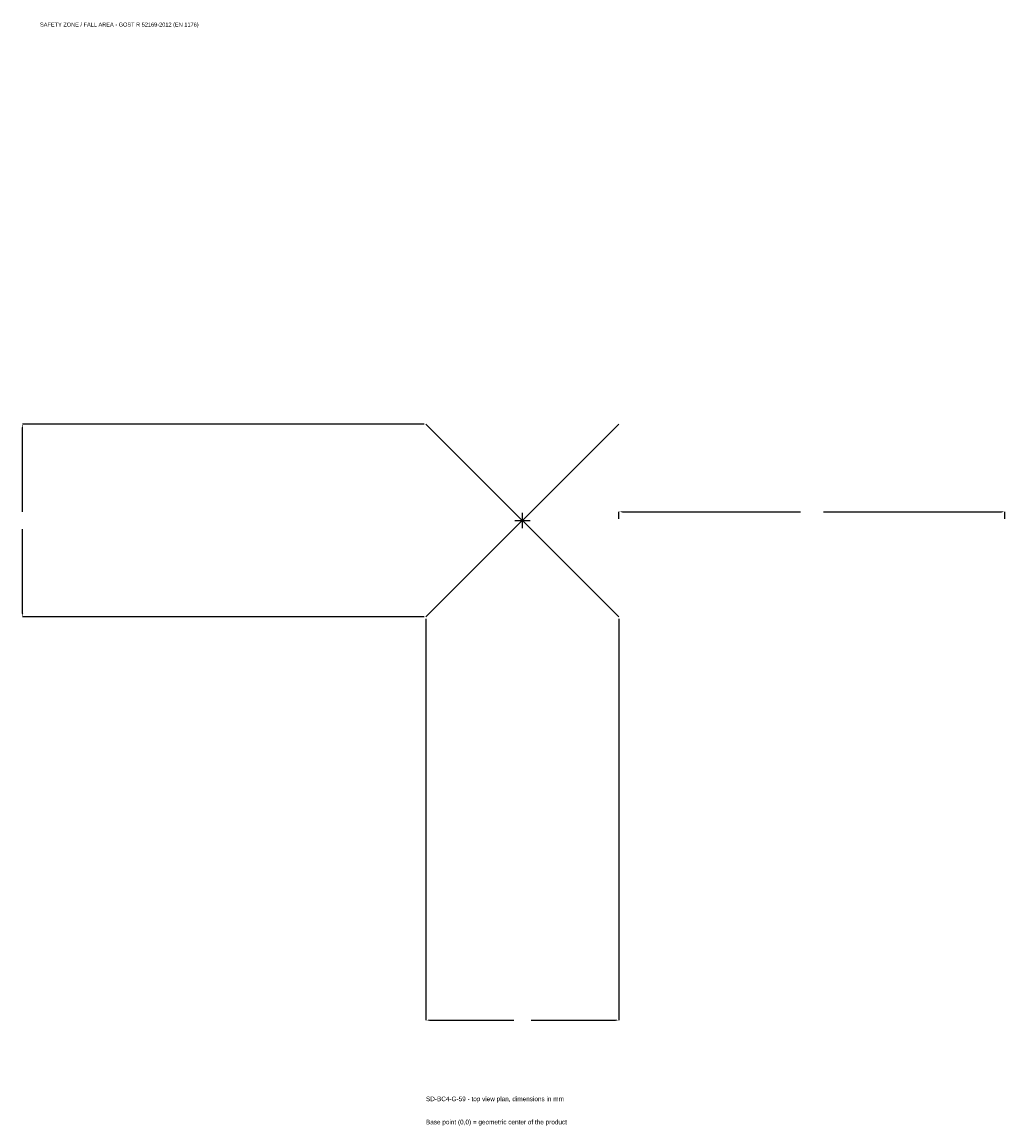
# Model space of a CAD drawing. Extents: x -1945 to 1875, y -2354 to 1938.
import ezdxf

# ---------------------------------------------------------------- set-up
doc = ezdxf.new("R2010")
doc.units = 0
for name, color, linetype in [('GP_MAF_zona_bezopasnosti', 1, 'Continuous'), ('ZSK_DANNYE', 3, 'Continuous'), ('ZSK_KONTUR', 7, 'Continuous'), ('ZSK_RAZMERY', 8, 'Continuous')]:
    doc.layers.add(name, color=color, linetype=linetype)
doc.dimstyles.new('ORION', dxfattribs={"dimtxt": 22.5, "dimasz": 13.5, "dimexe": 1.25, "dimexo": 6.75, "dimtad": 1, "dimcen": 2.5, "dimazin": 3, "dimtfac": 1, "dimtmove": 0, "dimatfit": 3})

# ---------------------------------------------------------------- blocks, each defined once
blk = doc.blocks.new('_CLOSEDFILLED')
at = {"color": 0, "linetype": 'BYBLOCK'}
blk.add_solid([(-1, 0.16), (0, 0), (-1, -0.16)], dxfattribs=at)
blk = doc.blocks.new('*D1')
for p, q in [((-375, -381.75), (-375, -1942.5)), ((375, -381.75), (375, -1942.5)), ((-361.5, -1942.5), (-33.75, -1942.5)), ((33.75, -1942.5), (361.5, -1942.5))]:
    blk.add_line(p, q)
at = {"layer": 'Defpoints'}
for p in [(-375, -375), (375, -375), (-375, -1942.5)]:
    blk.add_point(p, dxfattribs=at)
at = {"layer": 'ZSK_RAZMERY', "xscale": 13.5, "yscale": 13.5, "rotation": 180}
blk.add_blockref('_CLOSEDFILLED', (-375, -1942.5), dxfattribs=at)
at = {"layer": 'ZSK_RAZMERY', "xscale": 13.5, "yscale": 13.5}
blk.add_blockref('_CLOSEDFILLED', (375, -1942.5), dxfattribs=at)
blk = doc.blocks.new('*D2')
for p, q in [((-381.75, 375), (-1942.5, 375)), ((-1942.5, 33.75), (-1942.5, 361.5)), ((-1942.5, -361.5), (-1942.5, -33.75)), ((-381.75, -375), (-1942.5, -375))]:
    blk.add_line(p, q)
at = {"layer": 'Defpoints'}
for p in [(-375, 375), (-1942.5, -375), (-375, -375)]:
    blk.add_point(p, dxfattribs=at)
at = {"layer": 'ZSK_RAZMERY', "xscale": 13.5, "yscale": 13.5}
for p, rotation in [((-1942.5, 375), 90), ((-1942.5, -375), 270)]:
    blk.add_blockref('_CLOSEDFILLED', p, dxfattribs=dict(at, rotation=rotation))
blk = doc.blocks.new('*D3')
for p, q in [((375, 6.75), (375, 33.75)), ((388.5, 33.75), (1080, 33.75)), ((1170, 33.75), (1861.5, 33.75)), ((1875, 6.75), (1875, 33.75))]:
    blk.add_line(p, q)
at = {"layer": 'Defpoints'}
for p in [(375, 33.75), (375, 0), (1875, 0)]:
    blk.add_point(p, dxfattribs=at)
at = {"layer": 'ZSK_RAZMERY', "xscale": 13.5, "yscale": 13.5, "rotation": 180}
blk.add_blockref('_CLOSEDFILLED', (375, 33.75), dxfattribs=at)
at = {"layer": 'ZSK_RAZMERY', "xscale": 13.5, "yscale": 13.5}
blk.add_blockref('_CLOSEDFILLED', (1875, 33.75), dxfattribs=at)
blk = doc.blocks.new('B1')
at = {"layer": 'ZSK_KONTUR'}
for p, q in [((-375, -375), (375, 375)), ((-375, 375), (375, -375))]:
    blk.add_line(p, q, dxfattribs=at)
at = {"layer": 'ZSK_RAZMERY'}
for p, q in [((-30, 0), (30, 0)), ((0, -30), (0, 30))]:
    blk.add_line(p, q, dxfattribs=at)
at = {"layer": 'GP_MAF_zona_bezopasnosti', "color": 1}
blk.add_text('SAFETY ZONE / FALL AREA - GOST R 52169-2012 (EN 1176)', height=15.75, dxfattribs=at).set_placement((-1875, 1920))
at = {"layer": 'ZSK_RAZMERY'}
dim = blk.add_linear_dim(base=(-1942.5, -375), p1=(-375, -375), p2=(-375, 375), angle=90, dimstyle='ORION', dxfattribs=at)
dim.commit()
dim.dimension.update_dxf_attribs({"geometry": '*D2', "text_midpoint": (-1942.5, 0)})
for base, p1, p2, picture, middle in [((375, 33.75), (375, 0), (1875, 0), '*D3', (1125, 33.75)), ((-375, -1942.5), (-375, -375), (375, -375), '*D1', (0, -1942.5))]:
    dim = blk.add_linear_dim(base=base, p1=p1, p2=p2, dimstyle='ORION', dxfattribs=at)
    dim.commit()
    dim.dimension.update_dxf_attribs({"geometry": picture, "text_midpoint": middle})

msp = doc.modelspace()

# ---------------------------------------------------------------- block references
msp.add_blockref('B1', (0, 0))

# ---------------------------------------------------------------- texts
at = {"layer": 'ZSK_DANNYE', "color": 3}
msp.add_text('SD-BC4-G-59 - top view plan, dimensions in mm', height=18, dxfattribs=at).set_placement((-375, -2257.5))
at = {"layer": 'ZSK_DANNYE', "color": 7}
msp.add_text('Base point (0,0) = geometric center of the product', height=18, dxfattribs=at).set_placement((-375, -2347.5))

doc.saveas('drawing.dxf')
